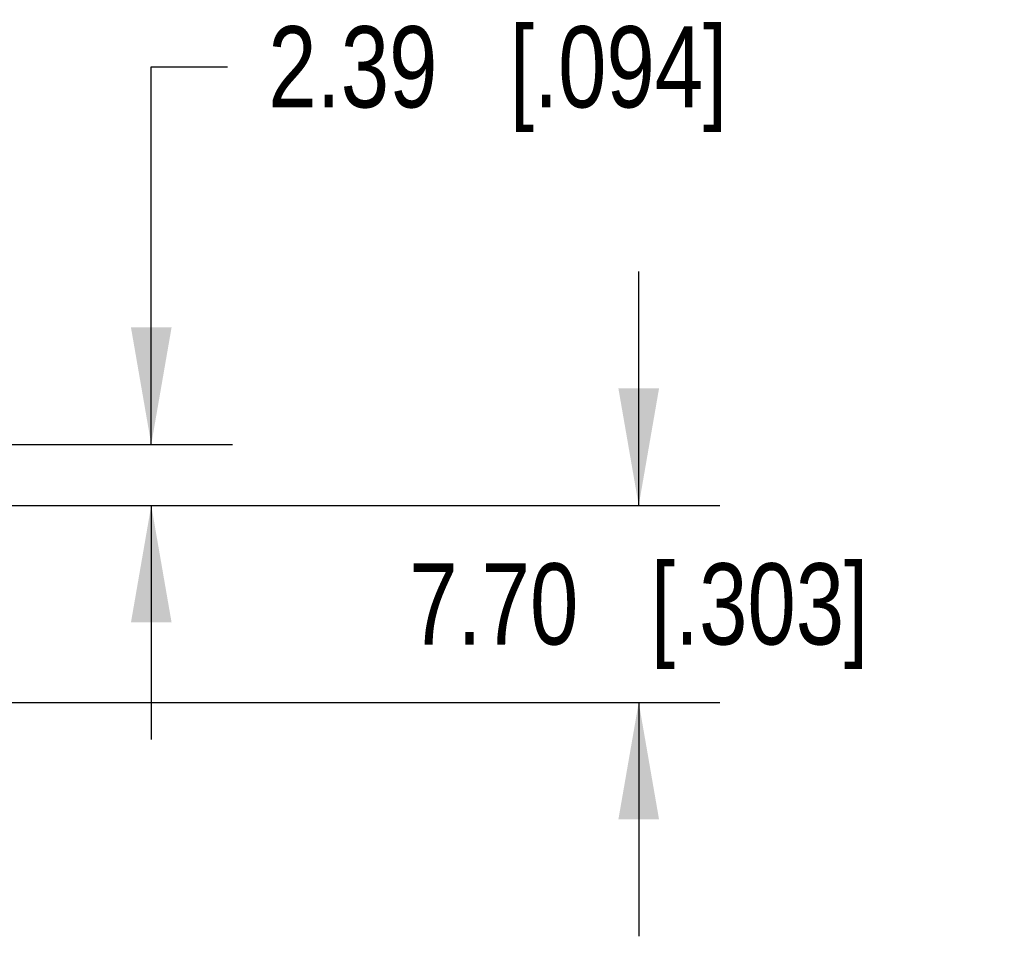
# Model space of a CAD drawing. Header units: inches. Extents: x 0 to 22, y 0 to 17.
# Tile 39 of 59: x 12.8 to 14.3, y 11 to 12.4. Entities that reach past the tile are written whole.
import ezdxf

# ---------------------------------------------------------------- set-up
doc = ezdxf.new("R2010")
doc.units = ezdxf.units.IN
doc.header["$LTSCALE"] = 1.21
doc.header["$MEASUREMENT"] = 0
doc.layers.get('0').update_dxf_attribs({"linetype": 'CONTINUOUS'})
doc.layers.add('DIMENSIONS', color=7, linetype='CONTINUOUS')
doc.styles.get("Standard").update_dxf_attribs({"font": 'txt', "width": 0.8})
doc.dimstyles.new('DIMSTYLE_2', dxfattribs={"dimtxt": 0.125, "dimasz": 0.18, "dimexe": 0.125, "dimexo": 0.0625, "dimgap": 0.0625, "dimtad": 0, "dimtih": 1, "dimtoh": 1, "dimzin": 0, "dimdsep": 46, "dimtxsty": 'STANDARD', "dimblk": '_FILLED', "dimblk1": '_FILLED', "dimblk2": '_FILLED', "dimcen": 0.09, "dimazin": 0, "dimtp": 0.01, "dimtm": 0.01, "dimtfac": 1, "dimtofl": 0, "dimtmove": 0, "dimatfit": 3, "dimldrblk": '_FILLED', "dimfxl": 1, "dimtolj": 1, "dimtzin": 0, "dimarcsym": 0})

# ---------------------------------------------------------------- blocks, each defined once
blk = doc.blocks.new('_FILLED')
at = {"color": 0, "linetype": 'BYBLOCK'}
blk.add_solid([(0, 0), (-1, 0.1736), (-1, -0.1736)], dxfattribs=at)
blk = doc.blocks.new('*D17')
at = {"layer": 'DIMENSIONS', "color": 2, "linetype": 'CONTINUOUS'}
for p, q in [((13.0176, 11.7259), (13.0176, 12.3069)), ((13.0176, 12.3069), (13.1351, 12.3069)), ((12.0111, 11.7259), (13.1426, 11.7259)), ((11.958, 11.6319), (13.1426, 11.6319)), ((13.0176, 11.6319), (13.0176, 11.2719))]:
    blk.add_line(p, q, dxfattribs=at)
at = {"layer": 'DIMENSIONS', "color": 2, "linetype": 'CONTINUOUS', "xscale": 0.18, "yscale": 0.18, "zscale": 0.18}
for p, rotation in [((13.0176, 11.7259), 270), ((13.0176, 11.6319), 90)]:
    blk.add_blockref('_FILLED', p, dxfattribs=dict(at, rotation=rotation))
at = {"layer": 'DIMENSIONS', "color": 2, "linetype": 'CONTINUOUS', "insert": (13.1976, 12.3694), "char_height": 0.125, "width": 1.125, "attachment_point": 1, "line_spacing_factor": 0.9}
blk.add_mtext('2.39{\\ftxt.shx;\\W1.000000;\\H0.125000; }[.094]', dxfattribs=at)
blk = doc.blocks.new('*D18')
at = {"layer": 'DIMENSIONS', "color": 2, "linetype": 'CONTINUOUS'}
for p, q in [((13.7676, 11.6319), (13.7676, 11.9919)), ((11.958, 11.6319), (13.8926, 11.6319)), ((11.9151, 11.3289), (13.8926, 11.3289)), ((13.7676, 11.3289), (13.7676, 10.9689))]:
    blk.add_line(p, q, dxfattribs=at)
at = {"layer": 'DIMENSIONS', "color": 2, "linetype": 'CONTINUOUS', "xscale": 0.18, "yscale": 0.18, "zscale": 0.18}
for p, rotation in [((13.7676, 11.6319), 270), ((13.7676, 11.3289), 90)]:
    blk.add_blockref('_FILLED', p, dxfattribs=dict(at, rotation=rotation))
at = {"layer": 'DIMENSIONS', "color": 2, "linetype": 'CONTINUOUS', "insert": (13.7676, 11.5429), "char_height": 0.125, "width": 1.125, "attachment_point": 2, "line_spacing_factor": 0.9}
blk.add_mtext('7.70{\\ftxt.shx;\\W1.000000;\\H0.125000; }[.303]', dxfattribs=at)

msp = doc.modelspace()

# ---------------------------------------------------------------- dimensions: what is measured, and where the dimension line sits
at = {"layer": 'DIMENSIONS', "color": 2, "linetype": 'CONTINUOUS'}
for base, p1, p2, picture, middle in [((13.0176, 11.6319), (11.9486, 11.7259), (11.8955, 11.6319), '*D17', (13.7601, 12.3069)), ((13.7676, 11.3289), (11.8955, 11.6319), (11.8526, 11.3289), '*D18', (13.7676, 11.4804))]:
    dim = msp.add_linear_dim(base=base, p1=p1, p2=p2, angle=270, dimstyle='DIMSTYLE_2', dxfattribs=at)
    dim.commit()
    dim.dimension.update_dxf_attribs({"geometry": picture, "text_midpoint": middle, "dimtype": 160})

doc.saveas('drawing.dxf')
